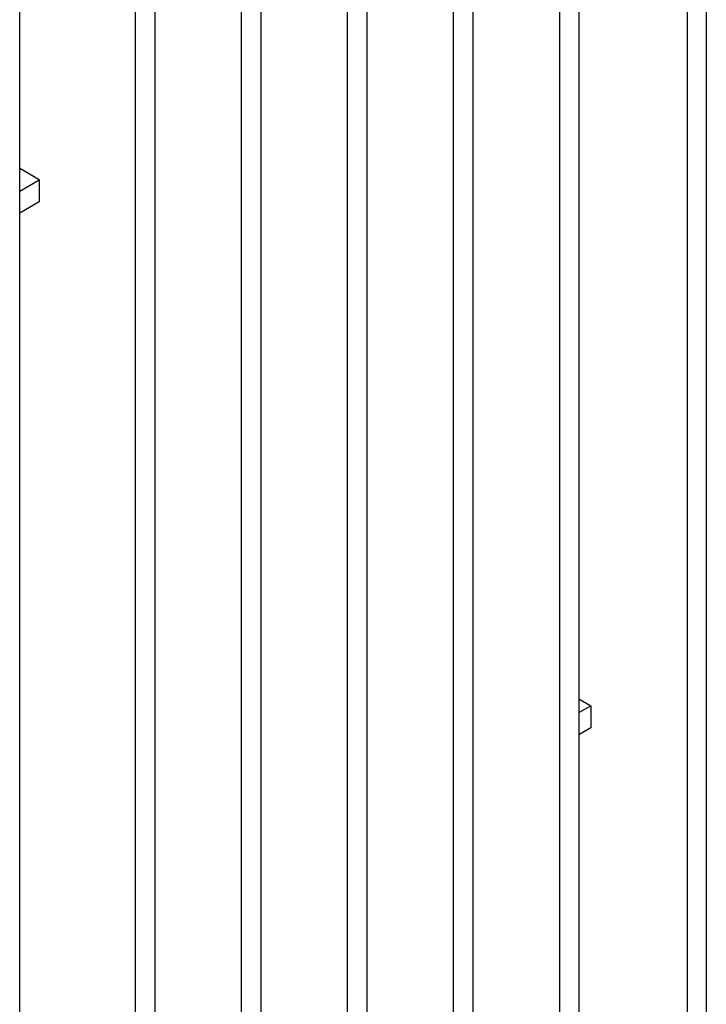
# Model space of a CAD drawing. Header units: millimetres. Extents: x 31 to 240, y 31 to 348.
# Tile 7 of 10: x 190 to 240, y 165 to 237. Entities that reach past the tile are written whole.
import ezdxf

# ---------------------------------------------------------------- set-up
doc = ezdxf.new("R2010")
doc.units = ezdxf.units.MM
doc.header["$LTSCALE"] = 24.648052
doc.layers.get('0').update_dxf_attribs({"linetype": 'CONTINUOUS'})

msp = doc.modelspace()

# ---------------------------------------------------------------- linework, layer by layer
at = {"color": 7, "linetype": 'Continuous'}
for p, q in [((240.496, 307.399), (240.496, 119.603)), ((239.082, 304.949), (239.082, 120.42)), ((231.141, 300.365), (231.141, 115.835)), ((229.727, 115.019), (229.727, 299.548)), ((223.349, 295.866), (223.349, 111.336)), ((221.934, 110.52), (221.934, 295.049)), ((215.556, 291.367), (215.556, 106.838)), ((214.142, 106.021), (214.142, 290.551)), ((207.764, 286.868), (207.764, 102.339)), ((206.35, 101.522), (206.35, 286.052)), ((199.972, 282.369), (199.972, 97.84)), ((198.558, 97.023), (198.558, 281.553)), ((190.051, 92.112), (190.051, 276.642)), ((191.486, 225.214), (190.051, 226.043)), ((190.051, 224.385), (191.486, 225.214)), ((191.486, 225.214), (191.486, 223.581)), ((191.486, 223.581), (190.051, 222.752)), ((231.141, 187.059), (232.011, 186.556)), ((231.141, 186.054), (232.011, 186.556)), ((232.011, 186.556), (232.011, 184.923)), ((232.011, 184.923), (231.141, 184.421))]:
    msp.add_line(p, q, dxfattribs=at)

doc.saveas('drawing.dxf')
